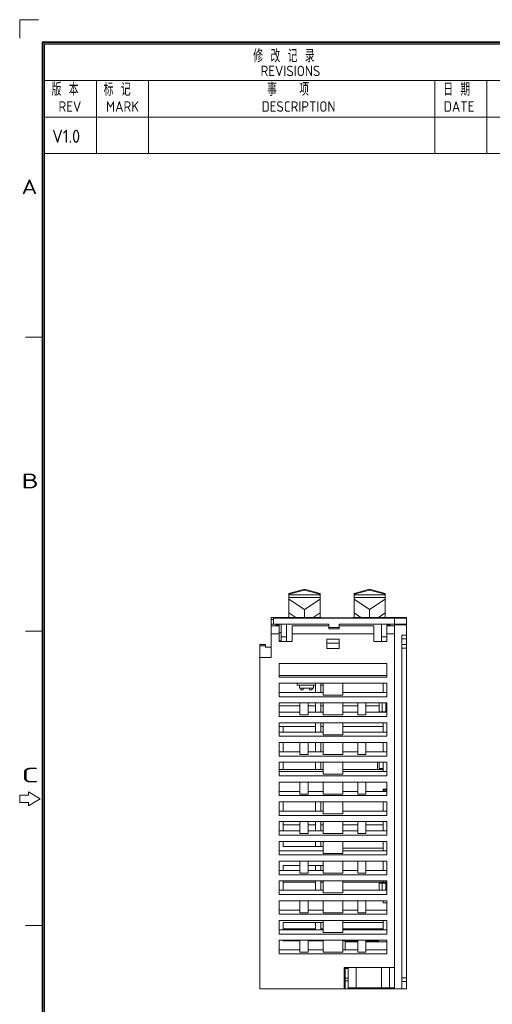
# Model space of a CAD drawing. Header units: inches. Extents: x 1106 to 1533, y 168 to 467.
# Tile 2 of 13: x 1106 to 1196, y 278 to 467. Entities that reach past the tile are written whole.
import ezdxf

# ---------------------------------------------------------------- set-up
doc = ezdxf.new("R2010")
doc.units = ezdxf.units.IN
doc.header["$LTSCALE"] = 23.1
doc.header["$MEASUREMENT"] = 0
doc.layers.get('0').update_dxf_attribs({"lineweight": 18})
doc.layers.add('1_6', color=7, linetype='Continuous', lineweight=18)
doc.styles.get("Standard").update_dxf_attribs({"font": 'isocp3.shx', "bigfont": 'gbcbig.shx'})

msp = doc.modelspace()

# ---------------------------------------------------------------- linework, layer by layer
for p, q in [((1105.67, 467.34), (1105.67, 463.81)), ((1105.67, 467.34), (1109.2, 467.34)), ((1109.91, 172.24), (1109.91, 463.1)), ((1109.91, 463.1), (1528.46, 463.1)), ((1110.13, 172.46), (1110.13, 462.87)), ((1110.13, 462.87), (1528.23, 462.87)), ((1110.36, 172.69), (1110.36, 462.65)), ((1110.36, 462.65), (1528.01, 462.65)), ((1110.36, 455.65), (1210.36, 455.65)), ((1120.36, 441.65), (1120.36, 455.65)), ((1130.36, 441.65), (1130.36, 455.65)), ((1185.36, 441.65), (1185.36, 455.65)), ((1195.36, 441.65), (1195.36, 455.65)), ((1110.36, 448.65), (1210.36, 448.65)), ((1110.36, 441.65), (1210.36, 441.65)), ((1110.13, 406.37), (1106.74, 406.37)), ((1110.13, 349.87), (1106.74, 349.87)), ((1105.61, 318.35), (1105.61, 316.99)), ((1107.31, 318.35), (1105.61, 318.35)), ((1107.31, 319.03), (1107.31, 318.35)), ((1109.57, 317.67), (1107.31, 319.03)), ((1105.61, 316.99), (1107.31, 316.99)), ((1107.31, 316.31), (1109.57, 317.67)), ((1107.31, 316.99), (1107.31, 316.31)), ((1110.13, 293.37), (1106.74, 293.37))]:
    msp.add_line(p, q)
at = {"color": 7, "linetype": 'Continuous'}
for p, q in [((1163.54, 352.5), (1153.94, 352.5)), ((1153.94, 344.8), (1153.94, 352.5)), ((1154.34, 352.1), (1153.94, 352.1)), ((1154.34, 352.42), (1174.13, 352.42)), ((1154.34, 351.2), (1154.34, 352.42)), ((1154.34, 352.4), (1179.94, 352.4)), ((1163.54, 352.42), (1163.54, 352.5)), ((1165.63, 352.42), (1165.63, 352.4)), ((1165.65, 352.42), (1165.65, 352.4)), ((1165.69, 352.42), (1165.69, 352.4)), ((1165.8, 352.42), (1165.8, 352.4)), ((1166.12, 352.42), (1166.12, 352.4)), ((1166.37, 352.42), (1166.37, 352.4)), ((1166.41, 352.42), (1166.41, 352.4)), ((1166.51, 352.42), (1166.51, 352.4)), ((1166.53, 352.42), (1166.53, 352.4)), ((1166.76, 352.42), (1166.76, 352.4)), ((1166.99, 352.42), (1166.99, 352.4)), ((1167.26, 352.42), (1167.26, 352.4)), ((1167.58, 352.42), (1167.58, 352.4)), ((1167.82, 352.42), (1167.82, 352.4)), ((1167.88, 352.42), (1167.88, 352.4)), ((1168.09, 352.42), (1168.09, 352.4)), ((1168.15, 352.42), (1168.15, 352.4)), ((1168.28, 352.42), (1168.28, 352.4)), ((1168.52, 352.42), (1168.52, 352.4)), ((1168.54, 352.42), (1168.54, 352.4)), ((1168.77, 352.42), (1168.77, 352.4)), ((1168.79, 352.42), (1168.79, 352.4)), ((1168.83, 352.42), (1168.83, 352.4)), ((1168.94, 352.42), (1168.94, 352.4)), ((1169.25, 352.42), (1169.25, 352.4)), ((1169.51, 352.42), (1169.51, 352.4)), ((1169.55, 352.42), (1169.55, 352.4)), ((1179.94, 352.5), (1169.64, 352.5)), ((1169.64, 352.5), (1169.64, 352.42)), ((1169.64, 352.42), (1169.64, 352.4)), ((1169.66, 352.42), (1169.66, 352.4)), ((1169.93, 352.42), (1169.93, 352.4)), ((1170.01, 352.42), (1170.01, 352.4)), ((1170.16, 352.42), (1170.16, 352.4)), ((1170.45, 352.42), (1170.45, 352.4)), ((1170.68, 352.42), (1170.68, 352.4)), ((1170.72, 352.42), (1170.72, 352.4)), ((1171.06, 352.42), (1171.06, 352.4)), ((1171.28, 352.42), (1171.28, 352.4)), ((1171.56, 352.42), (1171.56, 352.4)), ((1171.88, 352.42), (1171.88, 352.4)), ((1172.11, 352.42), (1172.11, 352.4)), ((1172.18, 352.42), (1172.18, 352.4)), ((1172.49, 352.42), (1172.49, 352.4)), ((1172.76, 352.42), (1172.76, 352.4)), ((1172.78, 352.42), (1172.78, 352.4)), ((1172.93, 352.42), (1172.93, 352.4)), ((1173.15, 352.42), (1173.15, 352.4)), ((1173.2, 352.42), (1173.2, 352.4)), ((1173.25, 352.42), (1173.25, 352.4)), ((1173.3, 352.42), (1173.3, 352.4)), ((1173.37, 352.42), (1173.37, 352.4)), ((1173.62, 352.42), (1173.62, 352.4)), ((1173.67, 352.42), (1173.67, 352.4)), ((1173.72, 352.42), (1173.72, 352.4)), ((1174.01, 352.42), (1174.01, 352.4)), ((1174.01, 352.41), (1174.06, 352.41)), ((1174.06, 352.42), (1174.06, 352.4)), ((1174.13, 352.4), (1174.13, 352.42)), ((1174.14, 352.42), (1177.94, 352.42)), ((1174.14, 352.42), (1174.14, 352.4)), ((1174.24, 352.42), (1174.24, 352.4)), ((1174.3, 352.42), (1174.3, 352.4)), ((1174.44, 352.42), (1174.44, 352.4)), ((1174.68, 352.42), (1174.68, 352.4)), ((1174.69, 352.42), (1174.69, 352.4)), ((1174.74, 352.42), (1174.74, 352.4)), ((1174.85, 352.42), (1174.85, 352.4)), ((1175.05, 352.42), (1175.05, 352.4)), ((1175.07, 352.42), (1175.07, 352.4)), ((1175.17, 352.42), (1175.17, 352.4)), ((1175.35, 352.42), (1175.35, 352.4)), ((1175.71, 352.42), (1175.71, 352.4)), ((1175.9, 352.42), (1175.9, 352.4)), ((1175.97, 352.42), (1175.97, 352.4)), ((1176.01, 352.4), (1176.01, 352.42)), ((1176.03, 352.4), (1176.03, 352.42)), ((1176.05, 352.42), (1176.05, 352.4)), ((1176.38, 352.42), (1176.38, 352.4)), ((1176.44, 352.42), (1176.44, 352.5)), ((1176.68, 352.42), (1176.68, 352.4)), ((1177.15, 352.42), (1177.15, 352.4)), ((1177.3, 352.4), (1177.3, 352.42)), ((1177.64, 351.2), (1177.64, 352.4)), ((1177.94, 352.42), (1177.94, 352.4)), ((1178.06, 352.42), (1178.82, 352.42)), ((1178.06, 352.42), (1178.06, 352.4)), ((1178.19, 352.42), (1178.19, 352.4)), ((1178.47, 352.42), (1178.47, 352.4)), ((1178.67, 352.42), (1178.67, 352.4)), ((1178.79, 352.42), (1178.79, 352.4)), ((1178.82, 352.42), (1178.82, 352.4)), ((1179.94, 349.11), (1179.94, 352.5)), ((1153.94, 351.2), (1164.99, 351.2)), ((1153.94, 350.9), (1155.44, 350.9)), ((1154.81, 351.06), (1155.44, 351.06)), ((1154.84, 350.9), (1154.81, 351.06)), ((1155.44, 347.9), (1155.44, 351.2)), ((1155.84, 351.2), (1155.84, 347.9)), ((1156.84, 347.9), (1156.84, 351.2)), ((1164.99, 350.92), (1157.94, 350.92)), ((1157.94, 347.9), (1157.94, 350.92)), ((1157.94, 350.9), (1164.99, 350.9)), ((1164.99, 351.2), (1164.99, 350.3)), ((1164.99, 350.6), (1166.99, 350.6)), ((1166.99, 350.3), (1164.99, 350.3)), ((1179.94, 351.2), (1166.99, 351.2)), ((1166.99, 350.3), (1166.99, 351.2)), ((1173.64, 350.92), (1166.99, 350.92)), ((1166.99, 350.9), (1173.64, 350.9)), ((1173.64, 347.9), (1173.64, 350.92)), ((1175.14, 351.2), (1175.14, 347.9)), ((1176.14, 347.9), (1176.14, 351.2)), ((1176.14, 351.06), (1176.78, 351.06)), ((1176.14, 350.9), (1177.64, 350.9)), ((1176.74, 350.9), (1176.78, 351.06)), ((1179.94, 351.12), (1177.64, 351.12)), ((1177.64, 281.2), (1177.64, 351.12)), ((1155.44, 349.4), (1153.94, 349.4)), ((1155.84, 349.6), (1155.44, 349.6)), ((1155.84, 348.8), (1156.84, 348.8)), ((1157.94, 349.4), (1173.64, 349.4)), ((1164.59, 348.35), (1166.99, 348.35)), ((1164.59, 346.55), (1164.59, 348.35)), ((1166.99, 348.35), (1166.99, 346.55)), ((1175.14, 348.8), (1176.14, 348.8)), ((1177.64, 349.4), (1176.14, 349.4)), ((1179.04, 349.12), (1179.04, 281.2)), ((1179.94, 349.11), (1179.04, 349.11)), ((1179.94, 348.41), (1179.04, 348.41)), ((1179.94, 281.2), (1179.94, 349.11)), ((1151.74, 347.3), (1152.84, 347.3)), ((1151.74, 347.3), (1151.74, 281.2)), ((1152.84, 347.07), (1151.74, 347.07)), ((1152.84, 346.8), (1152.84, 347.3)), ((1153.94, 346.8), (1152.84, 346.8)), ((1155.84, 348), (1155.44, 348)), ((1157.94, 347.9), (1155.44, 347.9)), ((1164.59, 347.55), (1166.99, 347.55)), ((1164.59, 346.55), (1166.99, 346.55)), ((1176.14, 347.9), (1173.64, 347.9)), ((1179.04, 347.3), (1179.94, 347.3)), ((1179.94, 346.59), (1179.04, 346.59)), ((1151.74, 344.8), (1153.94, 344.8)), ((1176.14, 343.7), (1155.44, 343.7)), ((1155.44, 341.07), (1155.44, 343.7)), ((1176.14, 343.7), (1176.14, 341.07)), ((1176.14, 341.37), (1155.44, 341.37)), ((1176.14, 341.07), (1155.44, 341.07)), ((1155.44, 339.9), (1176.14, 339.9)), ((1155.44, 337.3), (1155.44, 339.9)), ((1158.94, 339.9), (1158.94, 339.53)), ((1162.44, 339.53), (1158.94, 339.53)), ((1159.34, 338.93), (1159.34, 339.53)), ((1159.34, 338.93), (1162.04, 338.93)), ((1159.59, 338.93), (1159.59, 338.63)), ((1159.59, 338.63), (1160.09, 338.63)), ((1160.09, 338.93), (1160.09, 338.63)), ((1161.29, 338.93), (1161.29, 338.63)), ((1161.29, 338.63), (1161.79, 338.63)), ((1161.79, 338.93), (1161.79, 338.63)), ((1162.04, 338.93), (1162.04, 339.53)), ((1162.44, 338.1), (1162.44, 339.9)), ((1163.44, 338.1), (1163.44, 339.9)), ((1163.44, 339.53), (1163.89, 339.53)), ((1163.89, 339.9), (1163.89, 337.6)), ((1167.69, 337.6), (1167.69, 339.9)), ((1175.44, 338.1), (1175.44, 339.9)), ((1176.14, 339.9), (1176.14, 337.3)), ((1155.44, 338.1), (1163.89, 338.1)), ((1176.14, 337.3), (1155.44, 337.3)), ((1163.89, 337.6), (1167.69, 337.6)), ((1167.69, 338.1), (1176.14, 338.1)), ((1155.44, 336.1), (1176.14, 336.1)), ((1155.44, 333.5), (1155.44, 336.1)), ((1155.44, 335.51), (1159.44, 335.51)), ((1159.44, 333.8), (1159.44, 336.1)), ((1161.04, 336.1), (1161.04, 333.8)), ((1161.04, 335.51), (1162.44, 335.51)), ((1162.44, 334.3), (1162.44, 336.1)), ((1163.44, 334.3), (1163.44, 336.1)), ((1163.44, 335.51), (1163.89, 335.51)), ((1163.89, 336.1), (1163.89, 333.8)), ((1167.69, 333.8), (1167.69, 336.1)), ((1167.69, 335.51), (1170.54, 335.51)), ((1170.54, 336.1), (1170.54, 333.8)), ((1172.14, 333.8), (1172.14, 336.1)), ((1172.14, 335.51), (1174.64, 335.51)), ((1174.64, 334.4), (1174.64, 336.1)), ((1175.24, 334.4), (1175.24, 336.1)), ((1175.94, 334.4), (1175.94, 336.1)), ((1176.14, 336.1), (1176.14, 333.5)), ((1155.44, 334.3), (1159.44, 334.3)), ((1176.14, 333.5), (1155.44, 333.5)), ((1159.44, 333.8), (1161.04, 333.8)), ((1161.04, 334.3), (1163.89, 334.3)), ((1163.89, 333.8), (1167.69, 333.8)), ((1167.69, 334.3), (1170.54, 334.3)), ((1170.54, 333.8), (1172.14, 333.8)), ((1172.14, 334.3), (1176.14, 334.3)), ((1174.64, 334.4), (1176.14, 334.4)), ((1175.44, 334.4), (1175.44, 334.3)), ((1155.44, 332.3), (1176.14, 332.3)), ((1155.44, 329.7), (1155.44, 332.3)), ((1155.44, 331.6), (1156.24, 331.6)), ((1162.44, 331.6), (1156.24, 331.6)), ((1156.24, 331.6), (1156.24, 330.5)), ((1162.44, 330.5), (1162.44, 332.3)), ((1163.44, 330.5), (1163.44, 332.3)), ((1163.89, 331.6), (1163.44, 331.6)), ((1163.89, 332.3), (1163.89, 330)), ((1167.69, 330), (1167.69, 332.3)), ((1175.44, 331.6), (1167.69, 331.6)), ((1175.44, 330.5), (1175.44, 332.3)), ((1176.14, 332.3), (1176.14, 329.7)), ((1155.44, 330.5), (1163.89, 330.5)), ((1176.14, 329.7), (1155.44, 329.7)), ((1163.89, 330), (1167.69, 330)), ((1167.69, 330.5), (1176.14, 330.5)), ((1155.44, 328.5), (1176.14, 328.5)), ((1155.44, 325.9), (1155.44, 328.5)), ((1156.24, 328.5), (1156.24, 326.7)), ((1159.44, 328.5), (1159.44, 326.2)), ((1161.04, 326.2), (1161.04, 328.5)), ((1162.44, 326.7), (1162.44, 328.5)), ((1163.44, 326.7), (1163.44, 328.5)), ((1163.89, 328.5), (1163.89, 326.2)), ((1167.69, 326.2), (1167.69, 328.5)), ((1170.54, 328.5), (1170.54, 326.2)), ((1172.14, 326.2), (1172.14, 328.5)), ((1175.44, 326.7), (1175.44, 328.5)), ((1176.14, 328.5), (1176.14, 325.9)), ((1155.44, 326.7), (1159.44, 326.7)), ((1176.14, 325.9), (1155.44, 325.9)), ((1159.44, 326.2), (1161.04, 326.2)), ((1161.04, 326.7), (1163.89, 326.7)), ((1163.89, 326.2), (1167.69, 326.2)), ((1167.69, 326.7), (1170.54, 326.7)), ((1170.54, 326.2), (1172.14, 326.2)), ((1172.14, 326.7), (1176.14, 326.7)), ((1155.44, 324.7), (1176.14, 324.7)), ((1155.44, 322.1), (1155.44, 324.7)), ((1156.24, 324.7), (1156.24, 323.3)), ((1162.44, 323.3), (1162.44, 324.7)), ((1163.44, 323.3), (1163.44, 324.7)), ((1163.89, 324.7), (1163.89, 322.4)), ((1167.69, 322.4), (1167.69, 324.7)), ((1174.34, 323.3), (1174.34, 324.7)), ((1174.64, 324.7), (1174.64, 323.5)), ((1175.44, 323.5), (1174.64, 323.5)), ((1175.44, 322.9), (1175.44, 324.7)), ((1176.14, 324.7), (1176.14, 322.1)), ((1155.44, 323.3), (1163.89, 323.3)), ((1155.44, 322.9), (1163.89, 322.9)), ((1176.14, 322.1), (1155.44, 322.1)), ((1163.89, 322.4), (1167.69, 322.4)), ((1167.69, 323.3), (1175.44, 323.3)), ((1167.69, 322.9), (1176.14, 322.9)), ((1155.44, 320.9), (1176.14, 320.9)), ((1155.44, 318.3), (1155.44, 320.9)), ((1159.44, 320.9), (1159.44, 318.6)), ((1161.04, 318.6), (1161.04, 320.9)), ((1163.89, 320.9), (1163.89, 318.6)), ((1167.69, 318.6), (1167.69, 320.9)), ((1170.54, 320.9), (1170.54, 318.6)), ((1172.14, 318.6), (1172.14, 320.9)), ((1176.14, 320.9), (1176.14, 318.3)), ((1155.44, 319.1), (1159.44, 319.1)), ((1176.14, 318.3), (1155.44, 318.3)), ((1159.44, 318.6), (1161.04, 318.6)), ((1161.04, 319.1), (1163.89, 319.1)), ((1163.89, 318.6), (1167.69, 318.6)), ((1167.69, 319.1), (1170.54, 319.1)), ((1170.54, 318.6), (1172.14, 318.6)), ((1172.14, 319.1), (1176.14, 319.1)), ((1175.44, 319.55), (1176.14, 319.55)), ((1175.44, 319.55), (1175.44, 319.1)), ((1175.44, 319.35), (1176.14, 319.35)), ((1155.44, 317.1), (1176.14, 317.1)), ((1155.44, 314.5), (1155.44, 317.1)), ((1156.24, 317.1), (1156.24, 315.3)), ((1162.44, 315.3), (1162.44, 317.1)), ((1163.44, 315.3), (1163.44, 317.1)), ((1163.89, 317.1), (1163.89, 314.8)), ((1167.69, 314.8), (1167.69, 317.1)), ((1175.44, 315.3), (1175.44, 317.1)), ((1176.14, 317.1), (1176.14, 314.5)), ((1155.44, 315.3), (1163.89, 315.3)), ((1176.14, 314.5), (1155.44, 314.5)), ((1163.89, 314.8), (1167.69, 314.8)), ((1167.69, 315.3), (1176.14, 315.3)), ((1155.44, 313.3), (1176.14, 313.3)), ((1155.44, 310.7), (1155.44, 313.3)), ((1156.24, 313.3), (1156.24, 311.5)), ((1156.24, 312.7), (1159.44, 312.7)), ((1159.44, 313.3), (1159.44, 311)), ((1161.04, 311), (1161.04, 313.3)), ((1162.44, 312.7), (1161.04, 312.7)), ((1162.44, 311.5), (1162.44, 313.3)), ((1163.44, 311.5), (1163.44, 313.3)), ((1163.89, 312.7), (1163.44, 312.7)), ((1163.89, 313.3), (1163.89, 311)), ((1167.69, 311), (1167.69, 313.3)), ((1170.54, 312.7), (1167.69, 312.7)), ((1170.54, 313.3), (1170.54, 311)), ((1172.14, 311), (1172.14, 313.3)), ((1175.44, 312.7), (1172.14, 312.7)), ((1175.44, 311.5), (1175.44, 313.3)), ((1176.14, 313.3), (1176.14, 310.7)), ((1155.44, 311.5), (1159.44, 311.5)), ((1176.14, 310.7), (1155.44, 310.7)), ((1159.44, 311), (1161.04, 311)), ((1161.04, 311.5), (1163.89, 311.5)), ((1163.89, 311), (1167.69, 311)), ((1167.69, 311.5), (1170.54, 311.5)), ((1170.54, 311), (1172.14, 311)), ((1172.14, 311.5), (1176.14, 311.5)), ((1155.44, 309.5), (1176.14, 309.5)), ((1155.44, 306.9), (1155.44, 309.5)), ((1156.24, 309.5), (1156.24, 308.5)), ((1163.89, 308.5), (1156.24, 308.5)), ((1162.44, 308.5), (1162.44, 309.5)), ((1163.44, 308.5), (1163.44, 309.5)), ((1163.89, 309.5), (1163.89, 307.2)), ((1167.69, 307.2), (1167.69, 309.5)), ((1175.44, 307.7), (1175.44, 309.5)), ((1176.14, 309.5), (1176.14, 306.9)), ((1155.44, 307.7), (1163.89, 307.7)), ((1176.14, 306.9), (1155.44, 306.9)), ((1163.89, 307.2), (1167.69, 307.2)), ((1175.44, 308.2), (1167.69, 308.2)), ((1167.69, 307.7), (1176.14, 307.7)), ((1155.44, 305.7), (1176.14, 305.7)), ((1155.44, 303.1), (1155.44, 305.7)), ((1156.24, 304.9), (1159.44, 304.9)), ((1156.24, 304.9), (1156.24, 303.9)), ((1159.44, 305.7), (1159.44, 303.4)), ((1161.04, 303.4), (1161.04, 305.7)), ((1161.04, 304.9), (1163.89, 304.9)), ((1162.44, 303.9), (1162.44, 304.9)), ((1163.44, 303.9), (1163.44, 304.9)), ((1163.89, 305.7), (1163.89, 303.4)), ((1167.69, 303.4), (1167.69, 305.7)), ((1170.54, 305.7), (1170.54, 303.4)), ((1172.14, 303.4), (1172.14, 305.7)), ((1175.44, 303.9), (1175.44, 305.7)), ((1176.14, 305.7), (1176.14, 303.1)), ((1155.44, 303.9), (1159.44, 303.9)), ((1176.14, 303.1), (1155.44, 303.1)), ((1159.44, 303.4), (1161.04, 303.4)), ((1161.04, 303.9), (1163.89, 303.9)), ((1163.89, 303.4), (1167.69, 303.4)), ((1167.69, 303.9), (1170.54, 303.9)), ((1170.54, 303.4), (1172.14, 303.4)), ((1172.14, 303.9), (1176.14, 303.9)), ((1155.44, 301.9), (1176.14, 301.9)), ((1155.44, 299.3), (1155.44, 301.9)), ((1156.24, 301.9), (1156.24, 300.1)), ((1156.24, 301.7), (1162.44, 301.7)), ((1162.44, 300.1), (1162.44, 301.9)), ((1163.44, 300.1), (1163.44, 301.9)), ((1163.44, 301.7), (1163.89, 301.7)), ((1163.89, 301.9), (1163.89, 299.6)), ((1167.69, 299.6), (1167.69, 301.9)), ((1175.44, 301.7), (1167.69, 301.7)), ((1174.64, 301.45), (1176.14, 301.45)), ((1174.64, 300.1), (1174.64, 301.45)), ((1175.24, 300.1), (1175.24, 301.45)), ((1175.44, 301.45), (1175.44, 301.9)), ((1176.14, 301.65), (1175.44, 301.65)), ((1175.94, 300.1), (1175.94, 301.45)), ((1176.14, 301.9), (1176.14, 299.3)), ((1155.44, 300.1), (1163.89, 300.1)), ((1176.14, 299.3), (1155.44, 299.3)), ((1163.89, 299.6), (1167.69, 299.6)), ((1167.69, 300.1), (1176.14, 300.1)), ((1155.44, 298.1), (1176.14, 298.1)), ((1155.44, 295.5), (1155.44, 298.1)), ((1159.44, 298.1), (1159.44, 295.8)), ((1161.04, 295.8), (1161.04, 298.1)), ((1163.89, 298.1), (1163.89, 295.8)), ((1167.69, 295.8), (1167.69, 298.1)), ((1170.54, 298.1), (1170.54, 295.8)), ((1172.14, 295.8), (1172.14, 298.1)), ((1175.44, 298.1), (1175.44, 297.7)), ((1175.44, 297.7), (1176.14, 297.7)), ((1176.14, 298.1), (1176.14, 295.5)), ((1155.44, 296.3), (1159.44, 296.3)), ((1176.14, 295.5), (1155.44, 295.5)), ((1159.44, 295.8), (1161.04, 295.8)), ((1161.04, 296.3), (1163.89, 296.3)), ((1163.89, 295.8), (1167.69, 295.8)), ((1167.69, 296.3), (1170.54, 296.3)), ((1170.54, 295.8), (1172.14, 295.8)), ((1172.14, 296.3), (1176.14, 296.3)), ((1155.44, 294.3), (1176.14, 294.3)), ((1155.44, 291.7), (1155.44, 294.3)), ((1156.24, 293.95), (1163.89, 293.95)), ((1156.24, 293.95), (1156.24, 292.5)), ((1162.44, 292.5), (1162.44, 293.95)), ((1163.44, 292.5), (1163.44, 293.95)), ((1163.89, 294.3), (1163.89, 292)), ((1167.69, 292), (1167.69, 294.3)), ((1167.69, 293.95), (1175.44, 293.95)), ((1175.44, 292.5), (1175.44, 294.3)), ((1176.14, 294.3), (1176.14, 291.7)), ((1155.44, 292.5), (1163.89, 292.5)), ((1176.14, 291.7), (1155.44, 291.7)), ((1156.24, 292.7), (1162.44, 292.7)), ((1163.44, 292.7), (1163.89, 292.7)), ((1163.89, 292), (1167.69, 292)), ((1175.44, 292.7), (1167.69, 292.7)), ((1167.69, 292.5), (1176.14, 292.5)), ((1155.44, 290.5), (1176.14, 290.5)), ((1155.44, 287.9), (1155.44, 290.5)), ((1156.24, 290.5), (1156.24, 290.4)), ((1156.24, 290.4), (1159.44, 290.4)), ((1159.44, 290.5), (1159.44, 288.2)), ((1161.04, 288.2), (1161.04, 290.5)), ((1161.04, 290.4), (1163.89, 290.4)), ((1163.89, 290.5), (1163.89, 288.2)), ((1167.69, 288.2), (1167.69, 290.5)), ((1167.69, 290.4), (1170.54, 290.4)), ((1168.14, 290.4), (1168.14, 288.7)), ((1168.14, 290.2), (1170.54, 290.2)), ((1170.54, 290.5), (1170.54, 288.2)), ((1172.14, 288.2), (1172.14, 290.5)), ((1174.55, 290.4), (1172.14, 290.4)), ((1172.14, 290.2), (1176.14, 290.2)), ((1173.34, 290.2), (1173.34, 290.4)), ((1173.45, 290.4), (1173.45, 290.2)), ((1173.84, 290.2), (1173.84, 290.4)), ((1174.55, 290.4), (1174.55, 290.2)), ((1176.14, 290.5), (1176.14, 287.9)), ((1155.44, 288.7), (1159.44, 288.7)), ((1176.14, 287.9), (1155.44, 287.9)), ((1159.44, 288.2), (1161.04, 288.2)), ((1161.04, 288.7), (1163.89, 288.7)), ((1163.89, 288.2), (1167.69, 288.2)), ((1167.69, 288.7), (1170.54, 288.7)), ((1170.54, 288.2), (1172.14, 288.2)), ((1172.14, 288.7), (1176.14, 288.7)), ((1177.64, 285.3), (1167.94, 285.3)), ((1167.94, 281.2), (1167.94, 285.3)), ((1168.14, 285.3), (1168.14, 281.2)), ((1168.74, 285.1), (1168.14, 285.1)), ((1168.64, 285.1), (1168.64, 285.3)), ((1168.74, 285.3), (1168.74, 281.4)), ((1170.24, 281.4), (1170.24, 285.3)), ((1175.14, 285.3), (1175.14, 281.4)), ((1176.64, 281.4), (1176.64, 285.3)), ((1168.14, 283.2), (1168.74, 283.2)), ((1168.74, 282.7), (1168.14, 282.7)), ((1179.04, 283.31), (1179.94, 283.31)), ((1179.94, 282.61), (1179.04, 282.61)), ((1151.74, 281.2), (1179.04, 281.2)), ((1168.74, 281.4), (1177.64, 281.4)), ((1170.14, 281.2), (1170.14, 281.4)), ((1171.59, 281.4), (1171.59, 281.2)), ((1175.29, 281.4), (1175.29, 281.2)), ((1176.44, 281.4), (1176.44, 281.2)), ((1176.74, 281.2), (1176.74, 281.4)), ((1179.94, 281.2), (1179.04, 281.2))]:
    msp.add_line(p, q, dxfattribs=at)
at = {"layer": '1_6', "color": 7, "linetype": 'Continuous'}
for p, q in [((1157.34, 357.13), (1160.34, 357.92)), ((1157.34, 356.99), (1160.34, 357.79)), ((1160.34, 357.92), (1163.34, 357.13)), ((1160.34, 357.92), (1160.34, 357.79)), ((1160.34, 357.79), (1163.34, 356.99)), ((1169.84, 357.13), (1172.84, 357.92)), ((1169.84, 356.99), (1172.84, 357.79)), ((1172.84, 357.92), (1175.84, 357.13)), ((1172.84, 357.92), (1172.84, 357.79)), ((1172.84, 357.79), (1175.84, 356.99)), ((1157.34, 352.5), (1157.34, 357.13)), ((1157.34, 356.85), (1163.34, 356.85)), ((1163.34, 356.35), (1157.34, 356.35)), ((1160.34, 354.02), (1157.34, 356.05)), ((1163.34, 356.05), (1160.34, 354.02)), ((1163.34, 352.5), (1163.34, 357.13)), ((1169.84, 352.5), (1169.84, 357.13)), ((1169.84, 356.85), (1175.84, 356.85)), ((1175.84, 356.35), (1169.84, 356.35)), ((1172.84, 354.02), (1169.84, 356.05)), ((1175.84, 356.05), (1172.84, 354.02)), ((1175.84, 352.5), (1175.84, 357.13)), ((1160.34, 352.5), (1160.34, 354.02)), ((1172.84, 352.5), (1172.84, 354.02)), ((1157.34, 353.41), (1158.68, 352.5)), ((1163.34, 353.41), (1162.01, 352.5)), ((1169.84, 353.41), (1171.18, 352.5)), ((1175.84, 353.41), (1174.51, 352.5))]:
    msp.add_line(p, q, dxfattribs=at)

# ---------------------------------------------------------------- texts
for s, p in [('REVISIONS', (1151.88, 456.5)), ('REV', (1113.07, 449.67)), ('MARK', (1122.19, 449.67)), ('DESCRIPTION', (1152.1, 449.67)), ('DATE', (1187.09, 449.67))]:
    msp.add_text(s, height=2).set_placement(p)
for s, width, p in [('A', 1.33333, (1105.97, 433.83)), ('B', 1.53846, (1105.97, 377.33)), ('C', 1.81818, (1105.97, 320.83))]:
    msp.add_text(s, height=2.82, dxfattribs=dict(width=width)).set_placement(p)
at = {"char_height": 2.5, "attachment_point": 7}
for s, insert, width in [('修 改 记 录', (1150.49, 459.13), 21.9821), ('版 本', (1111.75, 452.71), 9.8795), ('标 记', (1121.75, 452.71), 9.692), ('事   项', (1153.14, 452.71), 14.2946), ('日 期', (1186.98, 452.71), 8.6607)]:
    msp.add_mtext(s, dxfattribs=dict(at, insert=insert, width=width))
msp.add_attdef('V1.0', (1111.87, 443.7), 'V1.0', height=2.5)

doc.saveas('drawing.dxf')
